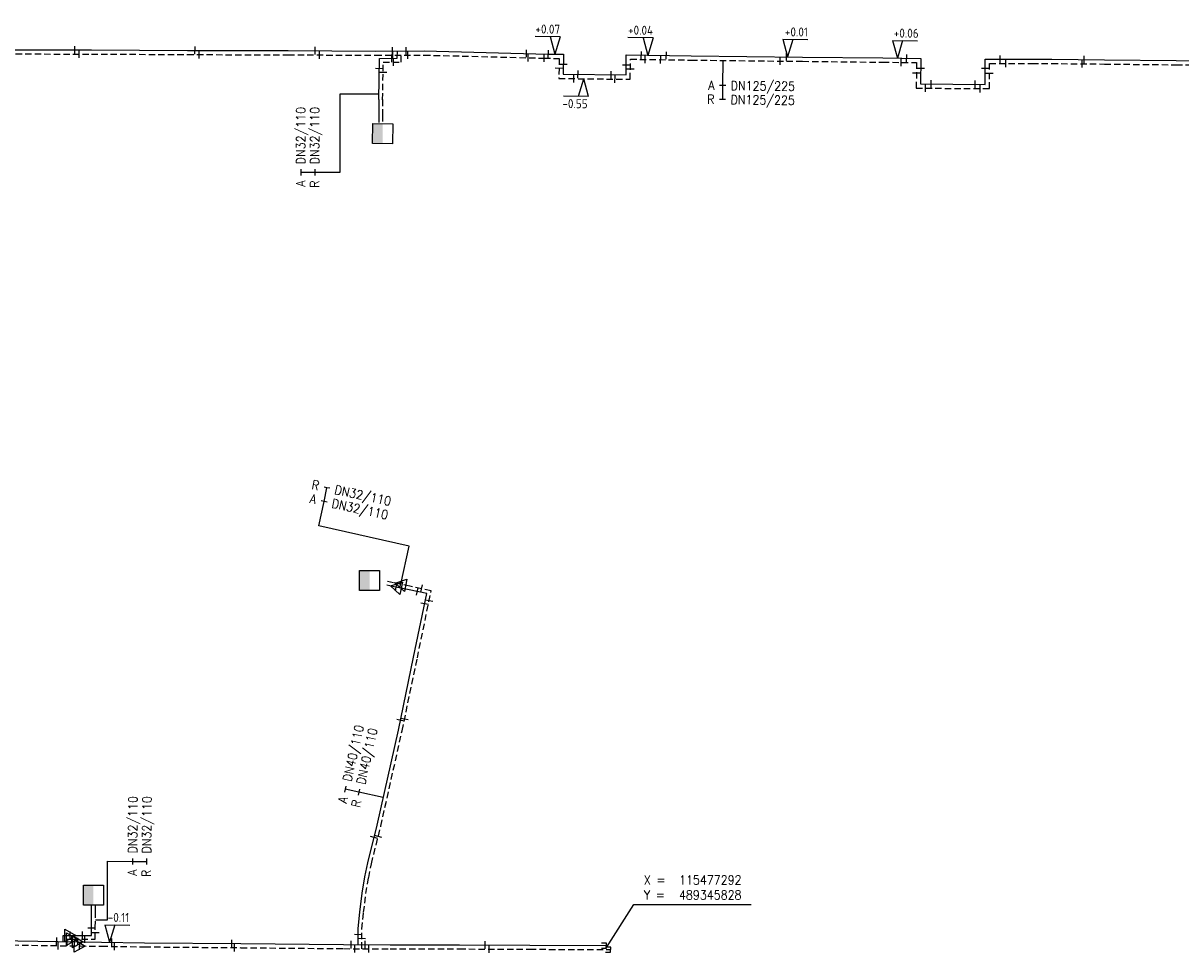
# Model space of a CAD drawing. Header units: millimetres. Extents: x 0 to 118862798, y 0 to 490252104.
# Tile 9 of 12: x 115419053 to 115534652, y 489345300 to 489438093. Entities that reach past the tile are written whole.
import ezdxf
from ezdxf.enums import TextEntityAlignment as Align

# ---------------------------------------------------------------- set-up
doc = ezdxf.new("R2010")
doc.units = ezdxf.units.MM
doc.header["$LTSCALE"] = 200
doc.linetypes.add('HIDDEN2', pattern=[4.7625, 3.175, -1.5875])
for name, color, linetype in [('WW-C-kastWM', 7, 'Continuous'), ('WW-C-mof', 7, 'Continuous'), ('WW-C-VERLOOP', 7, 'Continuous'), ('WW-I-coord', 7, 'Continuous'), ('WW-I-diam', 7, 'Continuous'), ('WW-I-NAP', 7, 'Continuous'), ('WW-L-aanvoer', 3, 'Continuous'), ('WW-L-retour', 3, 'HIDDEN2')]:
    doc.layers.add(name, color=color, linetype=linetype)
doc.styles.add('DIN17', font='ROMANS.SHX', dxfattribs={"width": 0.9})
doc.styles.add('ISOCP', font='ISOCP.SHX')

# ---------------------------------------------------------------- blocks, each defined once
blk = doc.blocks.new('LR-DIAO2')
at = {"color": 0, "lineweight": -3}
blk.add_line((0, 0), (0, -5), dxfattribs=at)
at = {"color": 0, "linetype": 'Continuous', "lineweight": -3}
blk.add_line((0, -5), (0, -7.8), dxfattribs=at)
at = {"color": 0, "lineweight": -3}
for points in [[(0.61, -5), (0, -5), (-0.61, -5)], [(0.61, -7.8), (0, -7.8), (-0.61, -7.8)]]:
    blk.add_lwpolyline(points, dxfattribs=at)
at = {"color": 1, "lineweight": -3, "style": 'DIN17', "width": 0.9}
for tag, p in [('*1', (-1.61, -5)), ('*2', (-1.61, -7.78))]:
    blk.add_attdef(tag, text='', height=1.8, dxfattribs=at).set_placement(p, align=Align.MIDDLE_RIGHT)
for tag, p in [('*11', (1.61, -5)), ('*12', (1.61, -7.8))]:
    blk.add_attdef(tag, text='', height=1.8, dxfattribs=at).set_placement(p, align=Align.MIDDLE_LEFT)
blk = doc.blocks.new('LR-DIAB2')
at = {"color": 0, "linetype": 'Continuous', "lineweight": -3}
blk.add_line((0, 5), (0, 7.8), dxfattribs=at)
at = {"color": 0, "lineweight": -3}
blk.add_line((0, 0), (0, 5), dxfattribs=at)
for points in [[(0.61, 7.8), (0, 7.8), (-0.61, 7.8)], [(0.61, 5), (0, 5), (-0.61, 5)]]:
    blk.add_lwpolyline(points, dxfattribs=at)
at = {"color": 1, "lineweight": -3, "style": 'DIN17', "width": 0.9}
for tag, p in [('*1', (-1.61, 7.8)), ('*2', (-1.61, 5.02))]:
    blk.add_attdef(tag, text='', height=1.8, dxfattribs=at).set_placement(p, align=Align.MIDDLE_RIGHT)
for tag, p in [('*11', (1.61, 7.8)), ('*12', (1.61, 5))]:
    blk.add_attdef(tag, text='', height=1.8, dxfattribs=at).set_placement(p, align=Align.MIDDLE_LEFT)
blk = doc.blocks.new('LR-mof')
at = {"color": 0, "linetype": 'ByBlock', "lineweight": -2}
blk.add_line((0, -0.75), (0, 0.75), dxfattribs=at)
blk = doc.blocks.new('LR-smof')
at = {"color": 0, "linetype": 'ByBlock', "lineweight": -2}
blk.add_lwpolyline([(1, 0.5), (0, 0.5), (0, -0.5), (1, -0.5)], dxfattribs=at)
blk = doc.blocks.new('LR-VERL')
at = {"color": 0, "linetype": 'ByBlock', "lineweight": -2}
blk.add_lwpolyline([(1.08, 0), (-1.08, -1.25), (-1.08, 1.25)], close=True, dxfattribs=at)
blk = doc.blocks.new('rb_topo_xylr')
at = {"color": 0, "linetype": 'Continuous', "style": 'DIN17', "width": 0.9}
for s, p in [('X =', (0, 4)), ('Y =', (0, 1))]:
    blk.add_text(s, height=1.8, dxfattribs=at).set_placement(p)
at = {"color": 0, "style": 'DIN17', "width": 0.9}
for tag, p in [('X', (7, 4)), ('Y', (7, 1))]:
    blk.add_attdef(tag, p, '', height=1.8, dxfattribs=at)
blk = doc.blocks.new('nap1')
at = {"color": 0, "linetype": 'Continuous', "lineweight": -3}
for p, q in [((-1, 3.5), (0, 0)), ((-1, 3.5), (4, 3.5)), ((1, 3.5), (0, 0))]:
    blk.add_line(p, q, dxfattribs=at)
at = {"color": 0, "linetype": 'Continuous', "lineweight": -3, "style": 'ISOCP'}
for tag, p in [('*1', (1.7, 5)), ('*2', (4, 1.5))]:
    blk.add_attdef(tag, text='', height=1.8, dxfattribs=at).set_placement(p, align=Align.MIDDLE)
blk = doc.blocks.new('nap2')
at = {"color": 0, "linetype": 'Continuous', "lineweight": -3}
for p, q in [((1, 3.5), (-4, 3.5)), ((-1, 3.5), (0, 0)), ((1, 3.5), (0, 0))]:
    blk.add_line(p, q, dxfattribs=at)
at = {"color": 0, "linetype": 'Continuous', "lineweight": -3, "style": 'ISOCP'}
for tag, p in [('*1', (-1.5, 5)), ('*2', (-4, 1.5))]:
    blk.add_attdef(tag, text='', height=1.8, dxfattribs=at).set_placement(p, align=Align.MIDDLE)
blk = doc.blocks.new('LR-kastWM')
at = {"color": 0, "linetype": 'ByBlock', "lineweight": -3}
blk.add_lwpolyline([(-2, 2), (2, 2), (2, -2), (-2, -2)], close=True, dxfattribs=at)
at = {"color": 0}
blk.add_solid([(-2, -2), (0, -2), (-2, 2), (0, 2)], dxfattribs=at)
at = {"color": 7, "linetype": 'ByBlock', "lineweight": -3, "style": 'DIN17', "width": 0.7}
for tag, p in [('*1', (0, 5)), ('*2', (0, -5))]:
    blk.add_attdef(tag, text='', height=2.5, dxfattribs=at).set_placement(p, align=Align.MIDDLE)
at = {"color": 0, "linetype": 'ByBlock', "lineweight": -2, "style": 'DIN17', "width": 0.3, "flags": 1}
for tag, p in [('OCODE', (4.5, 1.25)), ('NCODE', (9.5, 1.25)), ('BC', (14.5, 1.25)), ('RK', (19.5, 1.25)), ('ST', (4.5, -1.25)), ('VCODE', (9.5, -1.25)), ('NIVO', (14.5, -1.25)), ('IMM', (19.5, -1.25))]:
    blk.add_attdef(tag, text='', height=1.8, dxfattribs=at).set_placement(p, align=Align.MIDDLE)

msp = doc.modelspace()

# ---------------------------------------------------------------- linework, layer by layer
at = {"layer": 'WW-I-coord', "color": 1}
msp.add_lwpolyline([(115477292, 489345828), (115480038, 489350125), (115491750, 489350125)], dxfattribs=at)
at = {"layer": 'WW-I-diam'}
for p, q in [((115454573, 489431015), (115450673, 489431017)), ((115450673, 489431017), (115450673, 489423198)), ((115457603, 489385897), (115448571, 489387917)), ((115456782, 489382084), (115457603, 489385897)), ((115427464, 489348581), (115427467, 489354437)), ((115426263, 489348590), (115427464, 489348581))]:
    msp.add_line(p, q, dxfattribs=at)
at = {"layer": 'WW-L-aanvoer'}
for p, q in [((115414497, 489435450), (115425875, 489435434)), ((115425875, 489435434), (115435460, 489435380)), ((115435460, 489435380), (115445516, 489435361)), ((115445516, 489435361), (115454247, 489435313)), ((115454247, 489435313), (115459092, 489435330)), ((115456411, 489434587), (115456424, 489435321)), ((115459092, 489435330), (115471486, 489435012)), ((115454563, 489430462), (115454638, 489434581)), ((115454638, 489434581), (115456411, 489434587)), ((115454563, 489430458), (115454562, 489428921)), ((115454562, 489428921), (115454561, 489428162)), ((115455968, 489381871), (115455360, 489382002)), ((115456267, 489381807), (115455968, 489381871)), ((115457597, 489381520), (115456267, 489381807)), ((115459347, 489381150), (115457597, 489381520)), ((115458040, 489374809), (115459347, 489381150)), ((115456523, 489367537), (115458040, 489374809)), ((115454398, 489358038), (115456523, 489367537)), ((115453461, 489354279), (115454398, 489358038)), ((115453181, 489352872), (115453461, 489354279)), ((115452901, 489351262), (115453181, 489352872)), ((115452675, 489349360), (115452901, 489351262)), ((115425877, 489347828), (115425888, 489349356)), ((115425888, 489349356), (115425894, 489350118)), ((115452502, 489347715), (115452675, 489349360)), ((115423060, 489346431), (115423060, 489347039)), ((115423060, 489347039), (115423759, 489347039)), ((115423759, 489347039), (115425876, 489347039)), ((115425876, 489347039), (115425877, 489347828)), ((115452496, 489346114), (115452502, 489347715)), ((115412277, 489346592), (115424517, 489346410)), ((115424517, 489346410), (115426883, 489346374)), ((115426883, 489346362), (115431183, 489346298)), ((115431183, 489346298), (115440802, 489346215)), ((115440802, 489346215), (115451049, 489346116)), ((115451049, 489346116), (115455687, 489346110)), ((115455687, 489346110), (115462614, 489346088)), ((115462614, 489346088), (115469656, 489346056)), ((115469656, 489346056), (115477293, 489346028))]:
    msp.add_line(p, q, dxfattribs=at)
at = {"layer": 'WW-L-aanvoer', "lineweight": -3}
for p, q in [((115471486, 489435012), (115472999, 489434988)), ((115472999, 489434988), (115472981, 489432995)), ((115479254, 489432919), (115479268, 489434923)), ((115479268, 489434923), (115485769, 489434831)), ((115485769, 489434831), (115496889, 489434709)), ((115496889, 489434709), (115504898, 489434621)), ((115504898, 489434621), (115508692, 489434578)), ((115508692, 489434578), (115508658, 489432028)), ((115515118, 489431985), (115515126, 489434504)), ((115515126, 489434504), (115519792, 489434492)), ((115519792, 489434492), (115521763, 489434487)), ((115521763, 489434487), (115527037, 489434438)), ((115527037, 489434438), (115534172, 489434361)), ((115534172, 489434361), (115542502, 489434303)), ((115472981, 489432995), (115479254, 489432919)), ((115508658, 489432028), (115515118, 489431985))]:
    msp.add_line(p, q, dxfattribs=at)
at = {"layer": 'WW-L-retour'}
for p, q in [((115414494, 489435025), (115425874, 489435009)), ((115425874, 489435009), (115435458, 489434955)), ((115435458, 489434955), (115445515, 489434936)), ((115445515, 489434936), (115454247, 489434888)), ((115454247, 489434888), (115459091, 489434905)), ((115456784, 489434208), (115456796, 489434897)), ((115459091, 489434905), (115471068, 489434598)), ((115454943, 489430455), (115455011, 489434202)), ((115455011, 489434202), (115456784, 489434208)), ((115454943, 489430458), (115454942, 489428919)), ((115454942, 489428919), (115454941, 489428162)), ((115456049, 489382242), (115455440, 489382374)), ((115456719, 489382098), (115456049, 489382242)), ((115457677, 489381891), (115456719, 489382098)), ((115459795, 489381444), (115457677, 489381891)), ((115458413, 489374731), (115459795, 489381444)), ((115456894, 489367456), (115458413, 489374731)), ((115454768, 489357951), (115456894, 489367456)), ((115453832, 489354196), (115454768, 489357951)), ((115453554, 489352803), (115453832, 489354196)), ((115453277, 489351207), (115453554, 489352803)), ((115453053, 489349318), (115453277, 489351207)), ((115426257, 489347826), (115426268, 489349354)), ((115426268, 489349354), (115426274, 489350115)), ((115452882, 489347695), (115453053, 489349318)), ((115426255, 489346659), (115426257, 489347826)), ((115452875, 489345714), (115452882, 489347695)), ((115412273, 489346167), (115424695, 489345982)), ((115423440, 489346001), (115423440, 489346659)), ((115423440, 489346659), (115423928, 489346659)), ((115423928, 489346659), (115426255, 489346659)), ((115424695, 489345982), (115426877, 489345949)), ((115426877, 489345962), (115431179, 489345898)), ((115431179, 489345898), (115440798, 489345815)), ((115440798, 489345815), (115451047, 489345716)), ((115451047, 489345716), (115455686, 489345710)), ((115455686, 489345710), (115462612, 489345688)), ((115462612, 489345688), (115469654, 489345656)), ((115469654, 489345656), (115477717, 489345626))]:
    msp.add_line(p, q, dxfattribs=at)
at = {"layer": 'WW-L-retour', "lineweight": -3}
for p, q in [((115471068, 489434598), (115472570, 489434570)), ((115472570, 489434570), (115472553, 489432576)), ((115479676, 489432489), (115479690, 489434492)), ((115479690, 489434492), (115485764, 489434407)), ((115485764, 489434407), (115496884, 489434284)), ((115496884, 489434284), (115504893, 489434196)), ((115504893, 489434196), (115508261, 489434158)), ((115508261, 489434158), (115508227, 489431606)), ((115515541, 489431557), (115515549, 489434077)), ((115515549, 489434077), (115519791, 489434067)), ((115519791, 489434067), (115521761, 489434062)), ((115521761, 489434062), (115527032, 489434013)), ((115527032, 489434013), (115534168, 489433936)), ((115534168, 489433936), (115542500, 489433878)), ((115472553, 489432576), (115479676, 489432489)), ((115508227, 489431606), (115515541, 489431557))]:
    msp.add_line(p, q, dxfattribs=at)

# ---------------------------------------------------------------- block references
at = {"layer": 'WW-C-kastWM', "linetype": 'Continuous', "xscale": 499.9999999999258, "yscale": 499.9999999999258, "zscale": 499.9999999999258, "rotation": 359.6714745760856}
msp.add_blockref('LR-kastWM', (115454950, 489427061), dxfattribs=at)
at = {"layer": 'WW-C-kastWM', "linetype": 'Continuous', "xscale": 500, "yscale": 500, "zscale": 500}
for p in [(115453651, 489382466), (115426076, 489351054)]:
    msp.add_blockref('LR-kastWM', p, dxfattribs=at)
at = {"layer": 'WW-C-mof', "linetype": 'Continuous'}
for name, p, xscale, yscale, zscale, rotation in [('LR-mof', (115424215, 489435436), 500.0000000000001, 500.0000000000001, 500.0000000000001, 359.9185), ('LR-mof', (115424645, 489435010), 500.0000000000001, 500.0000000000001, 500.0000000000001, 359.9185), ('LR-mof', (115436213, 489435378), 500, 500, 500, 359.8942), ('LR-mof', (115436640, 489434952), 500, 500, 500, 359.8942), ('LR-mof', (115448216, 489435346), 500, 500, 500, 359.6881), ('LR-mof', (115448645, 489434919), 500, 500, 500, 359.6881), ('LR-mof', (115455861, 489434585), 499.9999999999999, 499.9999999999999, 499.9999999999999, 0.1992), ('LR-mof', (115455933, 489435319), 499.9999999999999, 499.9999999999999, 499.9999999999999, 0.1992), ('LR-mof', (115455975, 489434894), 499.9999999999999, 499.9999999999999, 499.9999999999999, 0.1992), ('LR-mof', (115457303, 489435324), 499.9999999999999, 499.9999999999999, 499.9999999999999, 0.1992), ('LR-mof', (115457479, 489434900), 499.9999999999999, 499.9999999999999, 499.9999999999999, 0.1992), ('LR-mof', (115469312, 489435068), 500, 500, 500, 359.5815), ('LR-mof', (115469484, 489434639), 500, 500, 500, 359.5815), ('LR-mof', (115456024, 489434206), 499.9999999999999, 499.9999999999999, 499.9999999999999, 0.1992), ('LR-mof', (115456724, 489368515), 500, 500, 500, 78.2124), ('LR-mof', (115457138, 489368622), 500, 500, 500, 78.2124), ('LR-mof', (115454091, 489356807), 500, 500, 500, 75.9999), ('LR-mof', (115454509, 489356910), 500, 500, 500, 75.9999), ('LR-mof', (115425877, 489347767), 500, 500, 500, 89.8844), ('LR-mof', (115426256, 489347289), 500, 500, 500, 89.8844), ('LR-mof', (115422402, 489346441), 499.9999999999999, 499.9999999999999, 499.9999999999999, 359.1475), ('LR-mof', (115422560, 489346014), 499.9999999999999, 499.9999999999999, 499.9999999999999, 359.1475), ('LR-mof', (115427897, 489346347), 499.9999999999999, 499.9999999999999, 499.9999999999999, 359.1475), ('LR-mof', (115428179, 489345943), 499.9999999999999, 499.9999999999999, 499.9999999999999, 359.1475), ('LR-mof', (115439897, 489346222), 500, 500, 500, 359.5045), ('LR-mof', (115440166, 489345820), 500, 500, 500, 359.5045), ('LR-mof', (115465178, 489346076), 499.9999999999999, 499.9999999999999, 499.9999999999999, 359.7418), ('LR-mof', (115465599, 489345675), 499.9999999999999, 499.9999999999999, 499.9999999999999, 359.7418), ('LR-smof', (115477293, 489346028), 499.9999999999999, 499.9999999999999, 499.9999999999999, 179.7882), ('LR-smof', (115477717, 489345626), 499.9999999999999, 499.9999999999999, 499.9999999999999, 179.7882)]:
    msp.add_blockref(name, p, dxfattribs=dict(at, xscale=xscale, yscale=yscale, zscale=zscale, rotation=rotation))
at = {"layer": 'WW-C-mof', "linetype": 'Continuous', "lineweight": -3}
for p, xscale, yscale, zscale, rotation in [((115471077, 489434598), 499.9999999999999, 499.9999999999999, 499.9999999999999, 359.0697999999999), ((115471490, 489435012), 499.9999999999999, 499.9999999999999, 499.9999999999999, 359.0697999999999), ((115480779, 489434902), 500.0000000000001, 500.0000000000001, 500.0000000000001, 359.1909), ((115481173, 489434471), 500.0000000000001, 500.0000000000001, 500.0000000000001, 359.1909), ((115482706, 489434450), 500.0000000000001, 500.0000000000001, 500.0000000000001, 359.1909), ((115483281, 489434867), 500.0000000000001, 500.0000000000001, 500.0000000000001, 359.1909), ((115495285, 489434727), 499.9999999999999, 499.9999999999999, 499.9999999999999, 359.3706), ((115507272, 489434594), 500, 500, 500, 359.3525), ((115516620, 489434500), 500.0000000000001, 500.0000000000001, 500.0000000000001, 359.8567), ((115524990, 489434457), 500, 500, 500, 359.463), ((115472561, 489433585), 500.0000000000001, 500.0000000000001, 500.0000000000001, 89.4993), ((115472990, 489433980), 500.0000000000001, 500.0000000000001, 500.0000000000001, 89.4993), ((115479261, 489433904), 500, 500, 500, 89.6049), ((115494642, 489434309), 499.9999999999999, 499.9999999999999, 499.9999999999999, 359.3706), ((115506722, 489434176), 500, 500, 500, 359.3525), ((115508679, 489433569), 500.0000000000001, 500.0000000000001, 500.0000000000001, 89.23190000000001), ((115517170, 489434073), 500.0000000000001, 500.0000000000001, 500.0000000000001, 359.8567), ((115524804, 489434033), 500, 500, 500, 359.463), ((115474050, 489432557), 500, 500, 500, 359.3006), ((115474455, 489432977), 500, 500, 500, 359.3006), ((115477759, 489432937), 500, 500, 500, 359.3006), ((115478155, 489432507), 500, 500, 500, 359.3006), ((115479683, 489433494), 500, 500, 500, 89.6049), ((115508247, 489433108), 500.0000000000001, 500.0000000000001, 500.0000000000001, 89.23190000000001), ((115515123, 489433556), 500.0000000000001, 500.0000000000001, 500.0000000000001, 89.81299999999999), ((115515546, 489433059), 500.0000000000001, 500.0000000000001, 500.0000000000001, 89.81299999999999), ((115509143, 489431600), 500, 500, 500, 359.6218), ((115509712, 489432021), 500, 500, 500, 359.6218), ((115514120, 489431992), 500, 500, 500, 359.6218), ((115514625, 489431563), 500, 500, 500, 359.6218)]:
    msp.add_blockref('LR-mof', p, dxfattribs=dict(at, xscale=xscale, yscale=yscale, zscale=zscale, rotation=rotation))
at = {"layer": 'WW-C-mof'}
for p, xscale, yscale, zscale, rotation in [((115454620, 489433581), 500.0000000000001, 500.0000000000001, 500.0000000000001, 268.960758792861), ((115454993, 489433202), 499.9999999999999, 499.9999999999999, 499.9999999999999, 268.9607587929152), ((115456267, 489381807), 500, 500, 500, 167.8363), ((115456719, 489382098), 500, 500, 500, 167.8363), ((115458369, 489381357), 500.0000000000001, 500.0000000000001, 500.0000000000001, 168.0610307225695), ((115458817, 489381650), 500, 500, 500, 168.0611162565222), ((115459594, 489380464), 500.0000000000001, 500.0000000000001, 500.0000000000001, 258.3584772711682), ((115459145, 489380171), 499.9999999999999, 499.9999999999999, 499.9999999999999, 258.3584772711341), ((115452500, 489347114), 500, 500, 500, 89.78815388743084), ((115424517, 489346410), 499.9999999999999, 499.9999999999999, 499.9999999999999, 359.1475), ((115424695, 489345982), 499.9999999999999, 499.9999999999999, 499.9999999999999, 359.1475), ((115451796, 489346115), 500.0000000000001, 500.0000000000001, 500.0000000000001, 359.9177648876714), ((115452175, 489345715), 500, 500, 500, 359.9177648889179), ((115452878, 489346714), 499.9999999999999, 499.9999999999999, 499.9999999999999, 89.78815388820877), ((115453196, 489346113), 500.0000000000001, 500.0000000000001, 500.0000000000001, 359.9177648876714), ((115453575, 489345713), 500, 500, 500, 359.9177648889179)]:
    msp.add_blockref('LR-mof', p, dxfattribs=dict(at, xscale=xscale, yscale=yscale, zscale=zscale, rotation=rotation))
at = {"layer": 'WW-C-mof', "xscale": 500, "yscale": 500, "zscale": 500}
for p in [(115423759, 489347039), (115423928, 489346659)]:
    msp.add_blockref('LR-mof', p, dxfattribs=at)
at = {"layer": 'WW-C-mof', "linetype": 'Continuous', "xscale": 500, "yscale": 500, "zscale": 500}
for p in [(115424973, 489347039), (115425198, 489346659)]:
    msp.add_blockref('LR-mof', p, dxfattribs=at)
at = {"layer": 'WW-C-VERLOOP', "linetype": 'Continuous'}
for p, xscale, yscale, zscale, rotation in [((115456719, 489382098), 500, 500, 500, 167.8363), ((115456267, 489381807), 500, 500, 500, 167.8363), ((115424517, 489346410), 499.9999999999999, 499.9999999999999, 499.9999999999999, 359.1475), ((115424695, 489345982), 499.9999999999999, 499.9999999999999, 499.9999999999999, 359.1475)]:
    msp.add_blockref('LR-VERL', p, dxfattribs=dict(at, xscale=xscale, yscale=yscale, zscale=zscale, rotation=rotation))
at = {"layer": 'WW-C-VERLOOP', "linetype": 'Continuous', "xscale": 500, "yscale": 500, "zscale": 500}
for p in [(115423759, 489347039), (115423928, 489346659)]:
    msp.add_blockref('LR-VERL', p, dxfattribs=at)
at = {"layer": 'WW-I-coord', "linetype": 'Continuous'}
ref = msp.add_blockref('rb_topo_xylr', (115481038, 489350125), dxfattribs=dict(at, xscale=500, yscale=500, zscale=500))
ref.add_attrib('X', '115477292', (115484538, 489352125), dxfattribs={"layer": '0', "color": 1, "height": 900, "style": 'DIN17', "width": 0.9})
ref.add_attrib('Y', '489345828', (115484538, 489350625), dxfattribs={"layer": '0', "color": 1, "height": 900, "style": 'DIN17', "width": 0.9})
at = {"layer": 'WW-I-diam', "linetype": 'Continuous', "lineweight": -3, "xscale": 500.0000000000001, "yscale": 500.0000000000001, "zscale": 500.0000000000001, "rotation": 359.3706274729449}
msp.add_blockref('LR-DIAO2', (115488928, 489434372), dxfattribs=at).add_auto_attribs({'*1': 'A', '*11': 'DN125/225', '*2': 'R', '*12': 'DN125/225'})
at = {"layer": 'WW-I-diam', "linetype": 'Continuous'}
for name, p, xscale, yscale, zscale, rotation, values in [('LR-DIAB2', (115450673, 489423198), 500.0000000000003, 500.0000000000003, 500.0000000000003, 89.96122088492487, {'*1': 'A', '*11': 'DN32/110', '*2': 'R', '*12': 'DN32/110'}), ('LR-DIAB2', (115448571, 489387917), 500.0000000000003, 500.0000000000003, 500.0000000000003, 347.836290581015, {'*1': 'R', '*11': 'DN32/110', '*2': 'A', '*12': 'DN32/110'}), ('LR-DIAB2', (115455016, 489360798), 500.0000000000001, 500.0000000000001, 500.0000000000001, 77.39220114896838, {'*1': 'A', '*11': 'DN40/110', '*2': 'R', '*12': 'DN40/110'}), ('LR-DIAO2', (115427467, 489354437), 500.0000000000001, 500.0000000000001, 500.0000000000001, 89.57630475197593, {'*1': 'A', '*11': 'DN32/110', '*2': 'R', '*12': 'DN32/110'})]:
    msp.add_blockref(name, p, dxfattribs=dict(at, xscale=xscale, yscale=yscale, zscale=zscale, rotation=rotation)).add_auto_attribs(values)
at = {"layer": 'WW-I-NAP', "linetype": 'Continuous', "lineweight": -3}
ref = msp.add_blockref('nap2', (115472157, 489434993), dxfattribs=dict(at, xscale=499.9999999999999, yscale=499.9999999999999, zscale=499.9999999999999, rotation=359.2992571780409))
ref.add_attrib('*1', '+0.07', dxfattribs={"layer": '0', "color": 1, "linetype": 'Continuous', "lineweight": -3, "height": 900, "rotation": 359.29926, "style": 'ISOCP'}).set_placement((115471438, 489437502), align=Align.MIDDLE)
ref = msp.add_blockref('nap2', (115481426, 489434880), dxfattribs=dict(at, xscale=499.9999999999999, yscale=499.9999999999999, zscale=499.9999999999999, rotation=359.299257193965))
ref.add_attrib('*1', '+0.04', dxfattribs={"layer": '0', "color": 1, "linetype": 'Continuous', "lineweight": -3, "height": 900, "rotation": 359.29926, "style": 'ISOCP'}).set_placement((115480706, 489437389), align=Align.MIDDLE)
ref = msp.add_blockref('nap1', (115495388, 489434726), dxfattribs=dict(at, xscale=499.9999999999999, yscale=499.9999999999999, zscale=499.9999999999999, rotation=359.3706274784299))
ref.add_attrib('*1', '+0.01', dxfattribs={"layer": '0', "color": 1, "linetype": 'Continuous', "lineweight": -3, "height": 900, "rotation": 359.37063, "style": 'ISOCP'}).set_placement((115496266, 489437216), align=Align.MIDDLE)
ref = msp.add_blockref('nap1', (115506350, 489434605), dxfattribs=dict(at, xscale=499.9999999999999, yscale=499.9999999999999, zscale=499.9999999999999, rotation=359.3525063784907))
ref.add_attrib('*1', '+0.06', dxfattribs={"layer": '0', "color": 1, "linetype": 'Continuous', "lineweight": -3, "height": 900, "rotation": 359.35251, "style": 'ISOCP'}).set_placement((115507229, 489437095), align=Align.MIDDLE)
ref = msp.add_blockref('nap1', (115475038, 489432545), dxfattribs=dict(at, xscale=499.9999999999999, yscale=499.9999999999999, zscale=499.9999999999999, rotation=179.3006049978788))
ref.add_attrib('*1', '-0.55', dxfattribs={"layer": '0', "color": 1, "linetype": 'Continuous', "lineweight": -3, "height": 900, "rotation": 359.3006, "style": 'ISOCP'}).set_placement((115474158, 489430056), align=Align.MIDDLE)
ref = msp.add_blockref('nap1', (115427686, 489346350), dxfattribs=dict(at, xscale=500, yscale=500, zscale=500, rotation=359.1474641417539))
ref.add_attrib('*1', '-0.11', dxfattribs={"layer": '0', "color": 1, "linetype": 'Continuous', "lineweight": -3, "height": 900, "rotation": 359.14746, "style": 'ISOCP'}).set_placement((115428574, 489348837), align=Align.MIDDLE)

doc.saveas('drawing.dxf')
